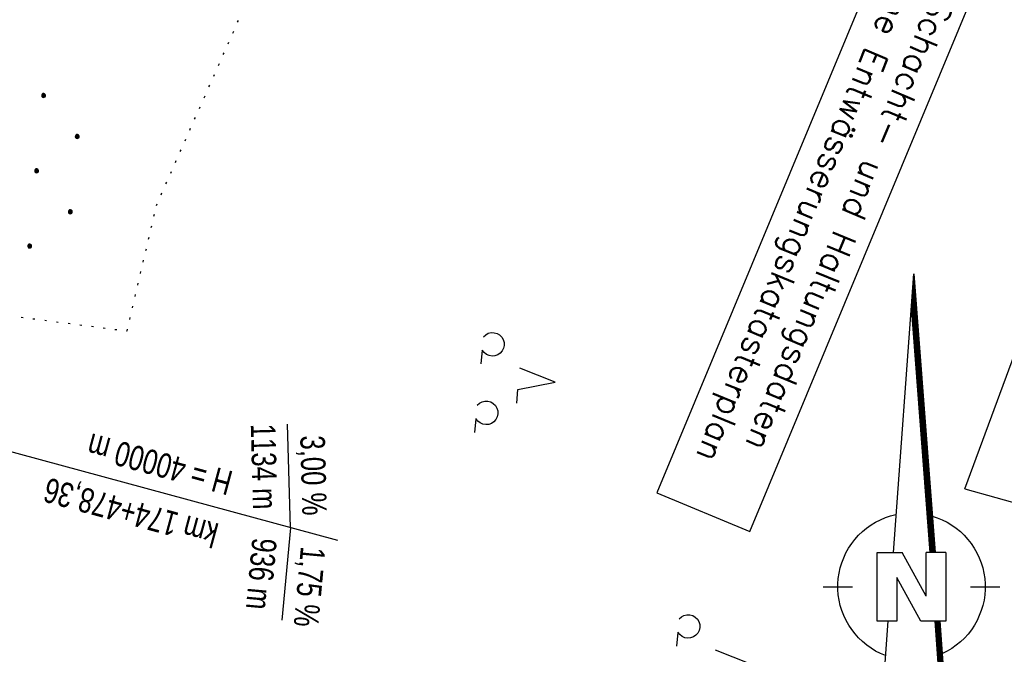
# Model space of a CAD drawing. Extents: x 508338 to 508887, y 451697 to 452490.
# Tile 20 of 37: x 508590 to 508690, y 451924 to 451989. Entities that reach past the tile are written whole.
import ezdxf
from ezdxf.enums import TextEntityAlignment as Align

# ---------------------------------------------------------------- set-up
doc = ezdxf.new("R2010")
doc.units = 0
doc.header["$LTSCALE"] = 10
doc.header["$MEASUREMENT"] = 0
doc.linetypes.add('LT00', pattern=[0])
doc.linetypes.add('PUNKTX2_STR', pattern=[0.6, 0.1, -0.5])
doc.layers.get('0').update_dxf_attribs({"linetype": 'LT00'})
for name, color, linetype in [('--EL_TEXT_KASTEN', 182, 'Continuous'), ('-GRA-40O', 11, 'Continuous'), ('1401', 7, 'Continuous'), ('DFK_KATASTER', 250, 'LT00'), ('DFK_NUTZUNG', 250, 'LT00'), ('DFK_NUTZUNGSGRENZE', 70, 'PUNKTX2_STR')]:
    doc.layers.add(name, color=color, linetype=linetype)
doc.styles.add('Beschrift', font='ARIAL.TTF')
doc.styles.add('ROMANS', font='romans.shx', dxfattribs={"width": 0.8})

# ---------------------------------------------------------------- blocks, each defined once
blk = doc.blocks.new('Ackerland7')
at = {"layer": 'DFK_NUTZUNG', "color": 0, "linetype": 'ByBlock'}
for p, q in [((-4, 3.93), (-4, 3.67)), ((-3.95, 3.63), (-3.95, 3.97)), ((-3.9, 3.99), (-3.9, 3.61)), ((-3.85, 3.6), (-3.85, 4)), ((-3.8, 3.99), (-3.8, 3.61)), ((-3.75, 3.63), (-3.75, 3.97)), ((-3.7, 3.93), (-3.7, 3.67)), ((-3.65, 3.8), (-3.65, 3.8)), ((3.7, 3.93), (3.7, 3.67)), ((3.75, 3.63), (3.75, 3.97)), ((3.8, 3.99), (3.8, 3.61)), ((3.85, 3.6), (3.85, 4)), ((3.9, 3.99), (3.9, 3.61)), ((3.95, 3.63), (3.95, 3.97)), ((4, 3.93), (4, 3.67)), ((4.05, 3.8), (4.05, 3.8)), ((-7.85, 0.13), (-7.85, -0.13)), ((-7.8, -0.17), (-7.8, 0.17)), ((-7.75, 0.19), (-7.75, -0.19)), ((-7.7, -0.2), (-7.7, 0.2)), ((-7.65, 0.19), (-7.65, -0.19)), ((-7.6, -0.17), (-7.6, 0.17)), ((-7.55, 0.13), (-7.55, -0.13)), ((-7.5, 0), (-7.5, 0)), ((-0.15, 0.13), (-0.15, -0.13)), ((-0.1, -0.17), (-0.1, 0.17)), ((-0.05, 0.19), (-0.05, -0.19)), ((0, -0.2), (0, 0.2)), ((0.05, 0.19), (0.05, -0.19)), ((0.1, -0.17), (0.1, 0.17)), ((0.15, 0.13), (0.15, -0.13)), ((0.2, 0), (0.2, 0)), ((7.55, 0.13), (7.55, -0.13)), ((7.6, -0.17), (7.6, 0.17)), ((7.65, 0.19), (7.65, -0.19)), ((7.7, -0.2), (7.7, 0.2)), ((7.75, 0.19), (7.75, -0.19)), ((7.8, -0.17), (7.8, 0.17)), ((7.85, 0.13), (7.85, -0.13)), ((7.9, 0), (7.9, 0)), ((-4, -3.67), (-4, -3.93)), ((-3.95, -3.97), (-3.95, -3.63)), ((-3.9, -3.61), (-3.9, -3.99)), ((-3.85, -4), (-3.85, -3.6)), ((-3.8, -3.61), (-3.8, -3.99)), ((-3.75, -3.97), (-3.75, -3.63)), ((-3.7, -3.67), (-3.7, -3.93)), ((-3.65, -3.8), (-3.65, -3.8)), ((3.7, -3.67), (3.7, -3.93)), ((3.75, -3.97), (3.75, -3.63)), ((3.8, -3.61), (3.8, -3.99)), ((3.85, -4), (3.85, -3.6)), ((3.9, -3.61), (3.9, -3.99)), ((3.95, -3.97), (3.95, -3.63)), ((4, -3.67), (4, -3.93)), ((4.05, -3.8), (4.05, -3.8))]:
    blk.add_line(p, q, dxfattribs=at)
for points in [[(-3.65, 3.8), (-3.67, 3.89), (-3.73, 3.96), (-3.81, 3.99), (-3.89, 3.99), (-3.97, 3.96), (-4.03, 3.89), (-4.05, 3.8), (-4.03, 3.71), (-3.97, 3.64), (-3.89, 3.6), (-3.81, 3.6), (-3.73, 3.64), (-3.67, 3.71), (-3.65, 3.8)], [(4.05, 3.8), (4.03, 3.89), (3.97, 3.96), (3.89, 3.99), (3.81, 3.99), (3.73, 3.96), (3.67, 3.89), (3.65, 3.8), (3.67, 3.71), (3.73, 3.64), (3.81, 3.61), (3.89, 3.61), (3.97, 3.64), (4.03, 3.71), (4.05, 3.8)], [(-7.5, 0), (-7.52, 0.09), (-7.58, 0.16), (-7.66, 0.19), (-7.74, 0.19), (-7.82, 0.16), (-7.88, 0.09), (-7.9, 0)], [(0.2, 0), (0.18, 0.09), (0.12, 0.16), (0.04, 0.19), (-0.04, 0.19), (-0.12, 0.16), (-0.18, 0.09), (-0.2, 0)], [(-0.2, 0), (-0.18, -0.09), (-0.12, -0.16), (-0.04, -0.19), (0.04, -0.19), (0.12, -0.16), (0.18, -0.09), (0.2, 0)], [(7.9, 0), (7.88, 0.09), (7.82, 0.16), (7.74, 0.19), (7.66, 0.19), (7.58, 0.16), (7.52, 0.09), (7.5, 0)], [(7.5, 0), (7.52, -0.09), (7.58, -0.16), (7.66, -0.19), (7.74, -0.19), (7.82, -0.16), (7.88, -0.09), (7.9, 0)], [(-7.9, 0), (-7.88, -0.09), (-7.82, -0.16), (-7.74, -0.19), (-7.66, -0.19), (-7.58, -0.16), (-7.52, -0.09), (-7.5, 0)], [(-3.65, -3.8), (-3.67, -3.71), (-3.73, -3.64), (-3.81, -3.61), (-3.89, -3.61), (-3.97, -3.64), (-4.03, -3.71), (-4.05, -3.8), (-4.03, -3.89), (-3.97, -3.96), (-3.89, -3.99), (-3.81, -3.99), (-3.73, -3.96), (-3.67, -3.89), (-3.65, -3.8)], [(4.05, -3.8), (4.03, -3.71), (3.97, -3.64), (3.89, -3.61), (3.81, -3.61), (3.73, -3.64), (3.67, -3.71), (3.65, -3.8), (3.67, -3.89), (3.73, -3.96), (3.81, -3.99), (3.89, -3.99), (3.97, -3.96), (4.03, -3.89), (4.05, -3.8)]]:
    blk.add_lwpolyline(points, dxfattribs=at)
blk = doc.blocks.new('SYMB7201')
at = {"color": 0, "linetype": 'ByBlock'}
for p, q in [((0, 0.385), (-0.11, 0.015)), ((-0.255, -0.385), (-0.115, -0.385)), ((0.445, -0.385), (0.585, -0.385))]:
    blk.add_line(p, q, dxfattribs=at)
for points in [[(0.25, 0.015), (0.11, 0.015), (0, 0.385)], [(-0.393816, -0.383308), (-0.416239, -0.362945), (-0.432849, -0.337617), (-0.442589, -0.308936), (-0.444836, -0.27873), (-0.439449, -0.248923), (-0.426769, -0.221415), (-0.407606, -0.197958), (-0.38318, -0.180047), (-0.355047, -0.168823), (-0.325, -0.165), (-0.294953, -0.168823), (-0.26682, -0.180047), (-0.242394, -0.197959), (-0.223231, -0.221415), (-0.210551, -0.248923), (-0.205164, -0.27873), (-0.207411, -0.308936), (-0.21715, -0.337617), (-0.233761, -0.362945), (-0.256184, -0.383308)], [(0.306185, -0.383308), (0.283761, -0.362945), (0.267151, -0.337617), (0.257411, -0.308936), (0.255164, -0.27873), (0.260552, -0.248923), (0.273231, -0.221415), (0.292394, -0.197958), (0.31682, -0.180047), (0.344953, -0.168823), (0.375, -0.165), (0.405047, -0.168823), (0.43318, -0.180047), (0.457606, -0.197959), (0.476769, -0.221415), (0.489449, -0.248923), (0.494836, -0.27873), (0.492589, -0.308936), (0.48285, -0.337617), (0.466239, -0.362945), (0.443816, -0.383308)]]:
    blk.add_lwpolyline(points, dxfattribs=at)
blk = doc.blocks.new('SYMB1401')
at = {"layer": '1401'}
for p, q in [((-2.1, -28.35), (0, 0)), ((0, 0), (2.15, -28.35)), ((2.05, -28.35), (-0.05, -0.67)), ((2.1, -28.35), (-0.02, -0.34)), ((1.9, -28.35), (-0.12, -1.68)), ((1.95, -28.35), (-0.1, -1.34)), ((2, -28.35), (-0.07, -1.01)), ((1.75, -28.35), (-0.2, -2.68)), ((1.8, -28.35), (-0.17, -2.34)), ((1.85, -28.35), (-0.15, -2.01)), ((1.65, -28.35), (-0.25, -3.35)), ((1.7, -28.35), (-0.22, -3.01)), ((-3.75, -35.35), (-3.75, -28.35)), ((-3.75, -28.35), (-1.2, -28.35)), ((1.25, -32.8), (-1.2, -28.35)), ((1.25, -32.8), (1.25, -28.35)), ((3.25, -28.35), (1.25, -28.35)), ((3.25, -28.35), (3.25, -35.35)), ((0.7, -35.35), (-1.75, -30.9)), ((-1.75, -30.9), (-1.75, -35.35)), ((-9.25, -31.85), (-6.25, -31.85)), ((5.75, -31.85), (8.75, -31.85)), ((-1.75, -35.35), (-3.75, -35.35)), ((-2.65, -35.35), (-3.25, -43.35)), ((3.25, -35.35), (0.7, -35.35)), ((2.75, -43.35), (2.15, -35.35)), ((2.8, -43.4), (2.2, -35.35)), ((3.3, -43.85), (2.65, -35.35)), ((-3.25, -43.35), (2.75, -43.35)), ((-3.2, -43.4), (2.8, -43.4))]:
    blk.add_line(p, q, dxfattribs=at)
for points in [[(-7.74, -32.11), (-7.75, -31.56), (-7.7, -31.01), (-7.62, -30.47), (-7.51, -29.93), (-7.35, -29.4), (-7.15, -28.89), (-6.92, -28.39), (-6.65, -27.91), (-6.34, -27.45), (-6.01, -27.02), (-5.64, -26.61), (-5.24, -26.23), (-4.82, -25.88), (-4.37, -25.56), (-3.9, -25.28), (-3.41, -25.03), (-2.9, -24.81), (-2.38, -24.64), (-1.85, -24.5)], [(1.85, -24.65), (2.37, -24.82), (2.88, -25.03), (3.37, -25.28), (3.85, -25.57), (4.3, -25.88), (4.72, -26.23), (5.12, -26.61), (5.49, -27.02), (5.83, -27.45), (6.13, -27.91), (6.41, -28.39), (6.64, -28.89), (6.84, -29.4), (7, -29.93), (7.12, -30.47), (7.2, -31.01), (7.24, -31.56), (7.25, -32.11)], [(-2.9, -38.85), (-3.41, -38.64), (-3.9, -38.39), (-4.37, -38.1), (-4.81, -37.78), (-5.24, -37.43), (-5.64, -37.05), (-6, -36.64), (-6.34, -36.21), (-6.64, -35.75), (-6.91, -35.27), (-7.15, -34.78), (-7.35, -34.26), (-7.5, -33.74), (-7.62, -33.2), (-7.7, -32.66), (-7.74, -32.11)], [(7.25, -32.11), (7.21, -32.66), (7.13, -33.21), (7.01, -33.74), (6.85, -34.27), (6.65, -34.78), (6.42, -35.28), (6.15, -35.76), (5.84, -36.22), (5.5, -36.66), (5.13, -37.07), (4.74, -37.45), (4.31, -37.8), (3.86, -38.12), (3.39, -38.4), (2.9, -38.65)], [(-3.15, -43.45), (2.85, -43.45), (2.25, -35.35)], [(-3.1, -43.5), (2.9, -43.5), (2.3, -35.35)], [(-3.05, -43.55), (2.95, -43.55), (2.35, -35.35)], [(-3, -43.6), (3, -43.6), (2.4, -35.35)], [(-2.95, -43.65), (3.05, -43.65), (2.45, -35.35)], [(-2.9, -43.7), (3.1, -43.7), (2.5, -35.35)], [(-2.85, -43.75), (3.15, -43.75), (2.55, -35.35)], [(-2.8, -43.8), (3.2, -43.8), (2.6, -35.35)], [(-2.78, -43.82), (3.25, -43.82), (2.62, -35.35)], [(-3.25, -43.35), (-2.75, -43.85), (3.3, -43.85)]]:
    blk.add_lwpolyline(points, dxfattribs=at)

msp = doc.modelspace()

# ---------------------------------------------------------------- linework, layer by layer
at = {"layer": '--EL_TEXT_KASTEN'}
msp.add_lwpolyline([(508679.71, 452000.89), (508654.58, 451940.42), (508664.02, 451936.5), (508689.15, 451996.96)], close=True, dxfattribs=at)
at = {"layer": '-GRA-40O'}
for p, q in [((508617.27, 451936.88), (508616.99, 451947.42)), ((508622.09, 451935.57), (508583.44, 451946.06)), ((508617.27, 451936.88), (508616.4, 451927.47))]:
    msp.add_line(p, q, dxfattribs=at)
at = {"layer": 'DFK_KATASTER'}
for q in [(508698.24, 451974.34), (508695.92, 451938.01)]:
    msp.add_line((508685.92, 451940.84), q, dxfattribs=at)
at = {"layer": 'DFK_NUTZUNGSGRENZE', "ltscale": 0.2}
for p, q in [((508603.64, 451969.68), (508633.42, 452036.86)), ((508600.66, 451956.91), (508603.64, 451969.68)), ((508573.23, 451960.47), (508600.66, 451956.91))]:
    msp.add_line(p, q, dxfattribs=at)

# ---------------------------------------------------------------- block references
at = {"layer": '1401'}
msp.add_blockref('SYMB1401', (508680.73, 451962.72), dxfattribs=at)
at = {"layer": 'DFK_NUTZUNG', "rotation": 264.7376999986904}
msp.add_blockref('Ackerland7', (508591.45, 451973.22), dxfattribs=at)
at = {"layer": 'DFK_NUTZUNG', "xscale": 10.00000000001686, "yscale": 10, "zscale": 10, "rotation": 264.7377100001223}
for p in [(508640.38, 451952.05), (508660.29, 451923.34)]:
    msp.add_blockref('SYMB7201', p, dxfattribs=at)

# ---------------------------------------------------------------- texts
at = {"layer": '--EL_TEXT_KASTEN', "insert": (508671.86, 451968.69), "char_height": 2.5, "attachment_point": 5, "rotation": 247.428, "style": 'ROMANS'}
msp.add_mtext('{\\W1;Schacht- und Haltungsdaten\\Psiehe Entwässerungskatasterplan}', dxfattribs=at)
at = {"layer": '-GRA-40O', "style": 'Beschrift', "width": 0.75}
msp.add_text('1134 m', height=2.5, rotation=271.5189, dxfattribs=at).set_placement((508615.97, 451938.78), align=Align.TOP_RIGHT)
for s, rotation, p in [('H = 40000 m', 164.8196, (508610.91, 451940.16)), ('936 m', 264.7459, (508615.9, 451935.69))]:
    msp.add_text(s, height=2.5, rotation=rotation, dxfattribs=at).set_placement(p, align=Align.TOP_LEFT)
msp.add_text('3,00 %', height=2.5, rotation=271.5189, dxfattribs=at).set_placement((508618.49, 451938.1), align=Align.RIGHT)
for s, rotation, p in [('km 174+478,36', 164.8196, (508610.12, 451937.26)), ('1,75 %', 264.7459, (508618.35, 451935.03))]:
    msp.add_text(s, height=2.5, rotation=rotation, dxfattribs=at).set_placement(p)

doc.saveas('drawing.dxf')
